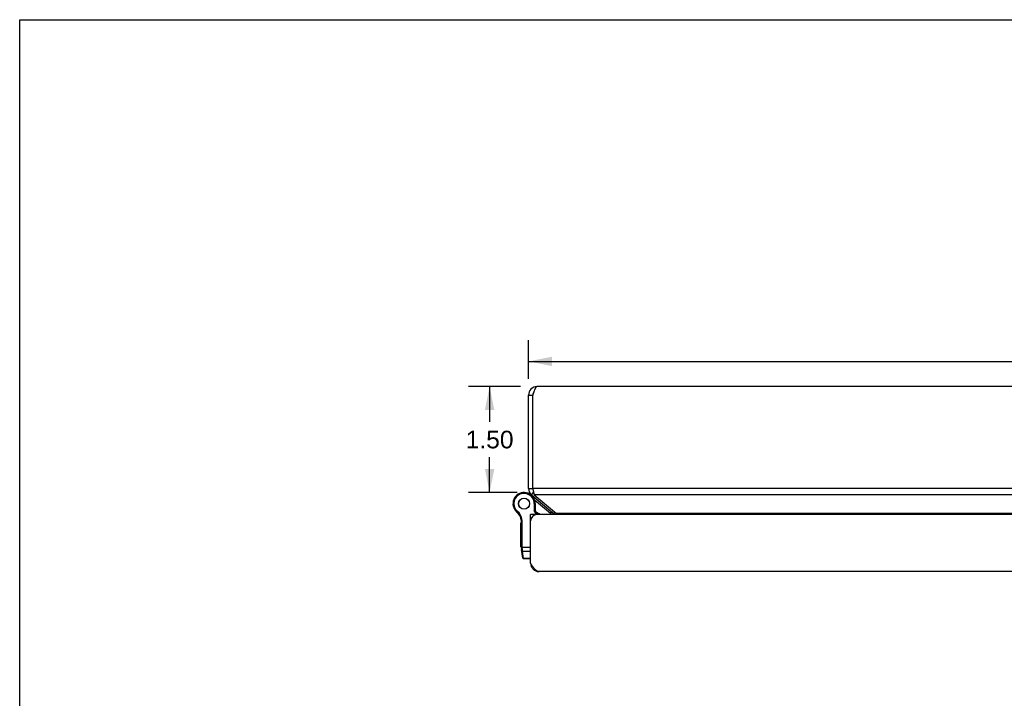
# Model space of a CAD drawing. Header units: inches. Extents: x 0 to 56.7, y 0 to 36.7.
# Tile 8 of 11: x 0 to 14, y 27 to 36.7. Entities that reach past the tile are written whole.
import ezdxf

# ---------------------------------------------------------------- set-up
doc = ezdxf.new("R2010")
doc.units = ezdxf.units.IN
doc.header["$LTSCALE"] = 3.116667
doc.header["$MEASUREMENT"] = 0
doc.layers.get('0').update_dxf_attribs({"linetype": 'CONTINUOUS'})
doc.layers.add('02___PRT_ALL_AXES', color=7, linetype='CONTINUOUS')
doc.layers.add('DIMENSIONS', color=7, linetype='CONTINUOUS')
doc.styles.get("Standard").update_dxf_attribs({"font": 'arial.ttf'})
doc.dimstyles.new('DIMSTYLE_1', dxfattribs={"dimtxt": 0.25, "dimasz": 0.333333, "dimexe": 0.09, "dimexo": 0.07, "dimgap": 0.0375, "dimtad": 0, "dimtih": 1, "dimtoh": 1, "dimzin": 4, "dimdsep": 46, "dimtxsty": 'Standard', "dimblk": '_FILLED', "dimblk1": '_FILLED', "dimblk2": '_FILLED', "dimcen": 0.09, "dimazin": 1, "dimtfac": 1, "dimtofl": 0, "dimtmove": 0, "dimatfit": 3, "dimldrblk": '_FILLED', "dimfxl": 0, "dimtolj": 1, "dimtzin": 4, "dimarcsym": 0})

# ---------------------------------------------------------------- blocks, each defined once
blk = doc.blocks.new('_FILLED')
at = {"color": 0, "linetype": 'ByBlock'}
blk.add_solid([(0, 0), (-1, 0.2), (-1, -0.2)], dxfattribs=at)
blk = doc.blocks.new('*D14')
at = {"layer": 'DIMENSIONS', "color": 2, "linetype": 'Continuous'}
for p, q in [((7.104, 31.459), (6.366, 31.459)), ((6.666, 31.459), (6.666, 30.958)), ((6.666, 29.958), (6.666, 30.458)), ((7.057, 29.958), (6.366, 29.958))]:
    blk.add_line(p, q, dxfattribs=at)
at = {"layer": 'DIMENSIONS', "color": 2, "linetype": 'Continuous', "xscale": 0.3333333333, "yscale": 0.3333333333, "zscale": 0.3333333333}
for p, rotation in [((6.666, 31.459), 90), ((6.666, 29.958), 270)]:
    blk.add_blockref('_FILLED', p, dxfattribs=dict(at, rotation=rotation))
at = {"layer": 'DIMENSIONS', "color": 2, "linetype": 'Continuous', "insert": (6.666, 30.833), "char_height": 0.25, "width": 0.67937, "attachment_point": 2, "line_spacing_factor": 0.9}
blk.add_mtext('1.50', dxfattribs=at)
blk = doc.blocks.new('*D21')
at = {"layer": 'DIMENSIONS', "color": 2, "linetype": 'Continuous'}
for p, q in [((7.218, 31.572), (7.218, 32.117)), ((25.218, 31.572), (25.218, 32.117)), ((7.218, 31.817), (15.656, 31.817)), ((25.218, 31.817), (16.78, 31.817))]:
    blk.add_line(p, q, dxfattribs=at)
at = {"layer": 'DIMENSIONS', "color": 2, "linetype": 'Continuous', "xscale": 0.3333333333, "yscale": 0.3333333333, "zscale": 0.3333333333, "rotation": 180}
blk.add_blockref('_FILLED', (7.218, 31.817), dxfattribs=at)
at = {"layer": 'DIMENSIONS', "color": 2, "linetype": 'Continuous', "xscale": 0.3333333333, "yscale": 0.3333333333, "zscale": 0.3333333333}
blk.add_blockref('_FILLED', (25.218, 31.817), dxfattribs=at)
at = {"layer": 'DIMENSIONS', "color": 2, "linetype": 'Continuous', "insert": (16.218, 31.942), "char_height": 0.25, "width": 0.87361, "attachment_point": 2, "line_spacing_factor": 0.9}
blk.add_mtext('18.00', dxfattribs=at)

msp = doc.modelspace()

# ---------------------------------------------------------------- linework, layer by layer
at = {"color": 7, "linetype": 'Continuous'}
for p, q in [((0, 0), (0, 36.6667)), ((0, 36.6667), (56.6667, 36.6667)), ((7.2178, 31.3388), (7.2778, 31.3388)), ((7.2127, 29.9453), (7.2123, 29.9454)), ((7.2178, 30.0148), (7.2778, 30.0148)), ((7.2606, 29.9228), (7.2899, 29.9578)), ((7.2792, 29.8954), (7.285, 29.9024)), ((7.2994, 29.7988), (7.2994, 29.7006)), ((7.3124, 29.7988), (7.2994, 29.7988)), ((7.5309, 29.6569), (7.305, 29.8464)), ((7.3124, 29.7988), (7.3124, 29.7038)), ((7.0189, 29.7194), (7.0301, 29.726)), ((7.0189, 29.7194), (7.0301, 29.7259)), ((7.0189, 29.7194), (7.0189, 29.7194)), ((7.0301, 29.7259), (7.0301, 29.726)), ((7.0488, 29.6834), (7.0573, 29.6932)), ((7.3072, 29.6436), (7.2472, 29.6436)), ((7.3124, 29.7038), (7.2994, 29.7006)), ((7.3293, 29.6432), (7.2994, 29.7006)), ((7.3072, 29.6436), (7.3072, 29.6384)), ((7.3437, 29.6436), (7.3124, 29.7038)), ((7.5309, 29.6569), (7.5501, 29.6799)), ((7.574, 29.6599), (7.5899, 29.6789)), ((7.1157, 29.5627), (7.1286, 29.5647)), ((7.1172, 29.167), (7.1172, 29.5435)), ((7.1172, 29.5435), (7.1302, 29.5435)), ((7.1302, 29.1638), (7.1302, 29.5435)), ((7.2472, 29.5832), (7.2523, 29.5832)), ((7.1172, 29.1789), (7.2472, 29.1789)), ((7.1356, 29.0265), (7.1184, 29.1497)), ((7.1268, 29.164), (7.1272, 29.1639)), ((7.1272, 29.1639), (7.1276, 29.1639)), ((7.1276, 29.1639), (7.128, 29.1639)), ((7.128, 29.1639), (7.1285, 29.1639)), ((7.1285, 29.1639), (7.1289, 29.1639)), ((7.1289, 29.1639), (7.1293, 29.1639)), ((7.1293, 29.1639), (7.1298, 29.1638)), ((7.1298, 29.1638), (7.1302, 29.1638)), ((7.1302, 29.1626), (7.1302, 29.1638)), ((7.1302, 29.1613), (7.1302, 29.1626)), ((7.1303, 29.16), (7.1302, 29.1613)), ((7.1303, 29.1587), (7.1303, 29.16)), ((7.1303, 29.1575), (7.1303, 29.1587)), ((7.1304, 29.1562), (7.1303, 29.1575)), ((7.1304, 29.155), (7.1304, 29.1562)), ((7.1305, 29.1538), (7.1304, 29.155)), ((7.1306, 29.1525), (7.1305, 29.1538)), ((7.1307, 29.1513), (7.1306, 29.1525)), ((7.1307, 29.1501), (7.1307, 29.1513)), ((7.1308, 29.1489), (7.1307, 29.1501)), ((7.1309, 29.1477), (7.1308, 29.1489)), ((7.1311, 29.1466), (7.1309, 29.1477)), ((7.1312, 29.1454), (7.1311, 29.1466)), ((7.1313, 29.1443), (7.1312, 29.1454)), ((7.1336, 29.123), (7.1313, 29.1443)), ((7.1478, 29.0219), (7.1336, 29.123)), ((7.1336, 29.123), (7.2472, 29.123)), ((7.1485, 29.0153), (7.1478, 29.0219)), ((7.2472, 29.0219), (7.1478, 29.0219)), ((7.2472, 29.0153), (7.1485, 29.0153)), ((7.2482, 28.9379), (7.2565, 28.939))]:
    msp.add_line(p, q, dxfattribs=at)
at = {"color": 3, "linetype": 'Continuous'}
for p, q in [((25.0978, 31.4588), (7.3378, 31.4588)), ((7.2178, 30.0148), (7.2178, 31.3388)), ((7.2778, 30.0148), (7.2778, 31.3388)), ((7.2606, 29.9228), (7.574, 29.6599)), ((7.2778, 30.0148), (7.2804, 30.0017)), ((25.1578, 30.0148), (7.2778, 30.0148)), ((7.2992, 29.9228), (7.6126, 29.6599)), ((25.1363, 29.9228), (7.2992, 29.9228)), ((7.2472, 28.9536), (7.2472, 29.6436)), ((25.0972, 29.6436), (7.3372, 29.6436)), ((24.823, 29.6599), (7.6126, 29.6599)), ((25.0672, 28.8336), (7.3672, 28.8336))]:
    msp.add_line(p, q, dxfattribs=at)
for points in [[(7.3378, 31.4588), (7.3355, 31.4586), (7.3331, 31.4579), (7.3308, 31.4568), (7.3285, 31.4553), (7.3262, 31.4534), (7.3239, 31.451), (7.3216, 31.4482), (7.3193, 31.4451), (7.317, 31.4415), (7.3147, 31.4376), (7.3124, 31.4333), (7.3101, 31.4286), (7.3078, 31.4237), (7.3055, 31.4184), (7.3031, 31.4128), (7.3008, 31.407), (7.2985, 31.4009), (7.2962, 31.3946), (7.2939, 31.3881), (7.2916, 31.3814), (7.2893, 31.3745), (7.287, 31.3675), (7.2847, 31.3604), (7.2824, 31.3533), (7.2801, 31.3461), (7.2778, 31.3388)], [(7.2804, 30.0017), (7.2818, 29.9952), (7.2831, 29.9888), (7.2845, 29.9824), (7.2858, 29.9762), (7.2871, 29.9701), (7.2885, 29.9641), (7.2898, 29.9582), (7.2912, 29.9525), (7.2925, 29.947), (7.2938, 29.9417), (7.2952, 29.9366), (7.2965, 29.9318), (7.2979, 29.9272), (7.2992, 29.9228)], [(7.6126, 29.6599), (7.6161, 29.657), (7.6197, 29.6538), (7.6233, 29.6505), (7.6268, 29.6469), (7.63, 29.6436)], [(7.3672, 28.8336), (7.3626, 28.8338), (7.358, 28.8345), (7.3534, 28.8355), (7.3487, 28.8371), (7.3441, 28.839), (7.3395, 28.8414), (7.3349, 28.8442), (7.3303, 28.8473), (7.3257, 28.8509), (7.3211, 28.8548), (7.3165, 28.8591), (7.3118, 28.8637), (7.3072, 28.8687), (7.3026, 28.874), (7.298, 28.8795), (7.2934, 28.8854), (7.2888, 28.8915), (7.2841, 28.8978), (7.2795, 28.9043), (7.2749, 28.911), (7.2703, 28.9179), (7.2657, 28.9248), (7.2611, 28.9319), (7.2564, 28.9391), (7.2518, 28.9463), (7.2472, 28.9536)]]:
    msp.add_lwpolyline(points, dxfattribs=at)
at = {"color": 7, "linetype": 'Continuous'}
for points in [[(7.1172, 29.167), (7.1172, 29.1669), (7.1172, 29.1669), (7.1172, 29.1668), (7.1172, 29.1668), (7.1173, 29.1667), (7.1173, 29.1667), (7.1173, 29.1666), (7.1173, 29.1666), (7.1174, 29.1665), (7.1174, 29.1665), (7.1174, 29.1664), (7.1175, 29.1664), (7.1175, 29.1663), (7.1176, 29.1663), (7.1176, 29.1662), (7.1177, 29.1662), (7.1177, 29.1661), (7.1178, 29.1661), (7.1179, 29.166), (7.1179, 29.166), (7.118, 29.1659), (7.1181, 29.1659), (7.1182, 29.1658), (7.1182, 29.1658), (7.1183, 29.1657), (7.1184, 29.1657), (7.1185, 29.1656), (7.1186, 29.1656), (7.1187, 29.1655), (7.1188, 29.1655), (7.1189, 29.1654), (7.119, 29.1654), (7.1191, 29.1653), (7.1193, 29.1653), (7.1194, 29.1653), (7.1195, 29.1652), (7.1196, 29.1652), (7.1197, 29.1651), (7.1199, 29.1651), (7.12, 29.165), (7.1201, 29.165), (7.1203, 29.165), (7.1204, 29.1649), (7.1206, 29.1649), (7.1207, 29.1648), (7.1209, 29.1648), (7.121, 29.1648), (7.1212, 29.1647), (7.1213, 29.1647), (7.1215, 29.1647), (7.1217, 29.1646), (7.1218, 29.1646), (7.122, 29.1646), (7.1222, 29.1645), (7.1223, 29.1645), (7.1225, 29.1645), (7.1227, 29.1644), (7.1229, 29.1644), (7.123, 29.1644), (7.1232, 29.1643), (7.1234, 29.1643), (7.1236, 29.1643), (7.1238, 29.1643), (7.124, 29.1642), (7.1242, 29.1642), (7.1243, 29.1642), (7.1245, 29.1642), (7.1247, 29.1641), (7.1249, 29.1641), (7.1251, 29.1641), (7.1253, 29.1641), (7.1255, 29.1641), (7.1257, 29.164), (7.1259, 29.164), (7.1262, 29.164), (7.1264, 29.164), (7.1268, 29.164)], [(7.1184, 29.1497), (7.1184, 29.1495), (7.1185, 29.1494), (7.1185, 29.1493), (7.1185, 29.1492), (7.1185, 29.1491), (7.1186, 29.149), (7.1186, 29.1489), (7.1187, 29.1487), (7.1187, 29.1486), (7.1188, 29.1485), (7.1188, 29.1484), (7.1189, 29.1483), (7.1189, 29.1482), (7.119, 29.1481), (7.1191, 29.148), (7.1191, 29.1479), (7.1192, 29.1478), (7.1193, 29.1477), (7.1194, 29.1476), (7.1194, 29.1475), (7.1195, 29.1474), (7.1196, 29.1473), (7.1197, 29.1472), (7.1198, 29.1471), (7.1199, 29.147), (7.12, 29.1469), (7.1201, 29.1468), (7.1202, 29.1467), (7.1203, 29.1466), (7.1205, 29.1465), (7.1206, 29.1464), (7.1207, 29.1463), (7.1208, 29.1462), (7.1209, 29.1462), (7.1211, 29.1461), (7.1212, 29.146), (7.1213, 29.1459), (7.1215, 29.1458), (7.1216, 29.1458), (7.1218, 29.1457), (7.1219, 29.1456), (7.1221, 29.1455), (7.1222, 29.1455), (7.1224, 29.1454), (7.1225, 29.1453), (7.1227, 29.1453), (7.1228, 29.1452), (7.123, 29.1451), (7.1232, 29.1451), (7.1233, 29.145), (7.1235, 29.145), (7.1237, 29.1449), (7.1239, 29.1449), (7.124, 29.1448), (7.1242, 29.1448), (7.1244, 29.1447), (7.1246, 29.1447), (7.1248, 29.1446), (7.1249, 29.1446), (7.1251, 29.1445), (7.1253, 29.1445), (7.1255, 29.1445), (7.1257, 29.1444), (7.1259, 29.1444), (7.1261, 29.1444), (7.1263, 29.1443), (7.1265, 29.1443), (7.1267, 29.1443), (7.1269, 29.1443), (7.1271, 29.1442), (7.1273, 29.1442), (7.1275, 29.1442), (7.1277, 29.1442), (7.1279, 29.1442), (7.1281, 29.1442), (7.1283, 29.1442), (7.1285, 29.1442), (7.1287, 29.1442), (7.1289, 29.1442), (7.1292, 29.1442), (7.1294, 29.1442), (7.1296, 29.1442), (7.1298, 29.1442), (7.13, 29.1442), (7.1302, 29.1442), (7.1304, 29.1442), (7.1306, 29.1442), (7.1309, 29.1442), (7.1311, 29.1442), (7.1313, 29.1443)], [(7.1208, 29.1328), (7.1208, 29.1326), (7.1208, 29.1324), (7.1209, 29.1323), (7.1209, 29.1321), (7.121, 29.1319), (7.121, 29.1317), (7.121, 29.1315), (7.1211, 29.1313), (7.1212, 29.1311), (7.1212, 29.1309), (7.1213, 29.1308), (7.1214, 29.1306), (7.1214, 29.1304), (7.1215, 29.1302), (7.1216, 29.13), (7.1217, 29.1298), (7.1217, 29.1297), (7.1218, 29.1295), (7.1219, 29.1293), (7.122, 29.1291), (7.1221, 29.129), (7.1222, 29.1288), (7.1223, 29.1286), (7.1224, 29.1285), (7.1225, 29.1283), (7.1227, 29.1281), (7.1228, 29.128), (7.1229, 29.1278), (7.123, 29.1277), (7.1232, 29.1275), (7.1233, 29.1273), (7.1234, 29.1272), (7.1236, 29.127), (7.1237, 29.1269), (7.1238, 29.1268), (7.124, 29.1266), (7.1241, 29.1265), (7.1243, 29.1263), (7.1244, 29.1262), (7.1246, 29.1261), (7.1247, 29.1259), (7.1249, 29.1258), (7.1251, 29.1257), (7.1252, 29.1256), (7.1254, 29.1254), (7.1256, 29.1253), (7.1257, 29.1252), (7.1259, 29.1251), (7.1261, 29.125), (7.1263, 29.1249), (7.1264, 29.1248), (7.1266, 29.1247), (7.1268, 29.1246), (7.127, 29.1245), (7.1272, 29.1244), (7.1274, 29.1243), (7.1276, 29.1242), (7.1278, 29.1241), (7.128, 29.124), (7.1282, 29.1239), (7.1283, 29.1239), (7.1285, 29.1238), (7.1288, 29.1237), (7.129, 29.1237), (7.1292, 29.1236), (7.1294, 29.1235), (7.1296, 29.1235), (7.1298, 29.1234), (7.13, 29.1234), (7.1302, 29.1233), (7.1304, 29.1233), (7.1306, 29.1232), (7.1308, 29.1232), (7.131, 29.1232), (7.1313, 29.1231), (7.1315, 29.1231), (7.1317, 29.1231), (7.1319, 29.1231), (7.1321, 29.123), (7.1323, 29.123), (7.1326, 29.123), (7.1328, 29.123), (7.133, 29.123), (7.1332, 29.123), (7.1334, 29.123), (7.1336, 29.123)], [(7.1349, 29.0317), (7.1349, 29.0315), (7.135, 29.0313), (7.135, 29.0311), (7.1351, 29.0309), (7.1351, 29.0307), (7.1351, 29.0306), (7.1352, 29.0304), (7.1352, 29.0302), (7.1353, 29.03), (7.1354, 29.0298), (7.1354, 29.0296), (7.1355, 29.0294), (7.1356, 29.0293), (7.1356, 29.0291), (7.1357, 29.0289), (7.1358, 29.0287), (7.1359, 29.0285), (7.136, 29.0284), (7.1361, 29.0282), (7.1362, 29.028), (7.1363, 29.0278), (7.1364, 29.0277), (7.1365, 29.0275), (7.1366, 29.0273), (7.1367, 29.0272), (7.1368, 29.027), (7.1369, 29.0268), (7.137, 29.0267), (7.1372, 29.0265), (7.1373, 29.0264), (7.1374, 29.0262), (7.1376, 29.0261), (7.1377, 29.0259), (7.1378, 29.0258), (7.138, 29.0256), (7.1381, 29.0255), (7.1383, 29.0253), (7.1384, 29.0252), (7.1386, 29.0251), (7.1387, 29.0249), (7.1389, 29.0248), (7.139, 29.0247), (7.1392, 29.0246), (7.1394, 29.0244), (7.1395, 29.0243), (7.1397, 29.0242), (7.1399, 29.0241), (7.14, 29.024), (7.1402, 29.0238), (7.1404, 29.0237), (7.1406, 29.0236), (7.1408, 29.0235), (7.141, 29.0234), (7.1411, 29.0233), (7.1413, 29.0232), (7.1415, 29.0232), (7.1417, 29.0231), (7.1419, 29.023), (7.1421, 29.0229), (7.1423, 29.0228), (7.1425, 29.0227), (7.1427, 29.0227), (7.1429, 29.0226), (7.1431, 29.0225), (7.1433, 29.0225), (7.1435, 29.0224), (7.1437, 29.0224), (7.1439, 29.0223), (7.1441, 29.0222), (7.1443, 29.0222), (7.1446, 29.0222), (7.1448, 29.0221), (7.145, 29.0221), (7.1452, 29.022), (7.1454, 29.022), (7.1456, 29.022), (7.1458, 29.022), (7.146, 29.0219), (7.1463, 29.0219), (7.1465, 29.0219), (7.1467, 29.0219), (7.1469, 29.0219), (7.1471, 29.0219), (7.1474, 29.0219), (7.1476, 29.0219), (7.1478, 29.0219)]]:
    msp.add_lwpolyline(points, dxfattribs=at)
at = {"color": 3, "linetype": 'Continuous'}
for centre, radius, start, end in [((7.3378, 31.3388), 0.12, 90, 180), ((7.3378, 30.0148), 0.12, 180, 230), ((7.3372, 29.5536), 0.09, 90, 180), ((7.5354, 29.6139), 0.06, 29.61637, 50), ((7.3672, 28.9536), 0.12, 180, 270)]:
    msp.add_arc(centre, radius, start, end, dxfattribs=at)
at = {"color": 7, "linetype": 'Continuous'}
for centre, radius, start, end in [((7.3378, 31.3388), 0.06, 144.21427, 180), ((7.1549, 29.7988), 0.1575, 0, 210.26499), ((7.1549, 29.7988), 0.1445, 0, 210.26499), ((7.1179, 29.7032), 0.26, 56.98325, 68.622), ((7.3378, 30.0148), 0.06, 180, 203.10443), ((7.1549, 29.7988), 0.1575, 210.27865, 232.68689), ((7.1416, 29.791), 0.1421, 210.26499, 229.20673), ((7.1416, 29.791), 0.1291, 210.26499, 229.20673), ((6.9181, 29.532), 0.2, 8.84009, 49.20673), ((6.9181, 29.532), 0.213, 8.84009, 49.20673), ((7.2553, 29.4766), 0.21, 52.68557, 69.70189), ((7.4698, 29.5842), 0.095, 38.72563, 50), ((7.4698, 29.5842), 0.125, 28.38861, 50), ((6.9922, 29.5435), 0.125, 0, 8.84009), ((6.9922, 29.5435), 0.138, 0, 8.84009), ((7.2422, 29.167), 0.125, 180, 187.96175), ((7.1485, 29.0283), 0.013, 187.97573, 270)]:
    msp.add_arc(centre, radius, start, end, dxfattribs=at)
at = {"layer": '02___PRT_ALL_AXES', "color": 7, "linetype": 'Continuous'}
for p, q in [((7.1072, 29.1841), (7.1072, 29.5245)), ((7.1172, 29.5245), (7.1072, 29.5245)), ((7.1172, 29.5161), (7.1072, 29.5161)), ((7.1172, 29.4642), (7.1072, 29.4642)), ((7.1172, 29.4558), (7.1072, 29.4558)), ((7.1172, 29.3858), (7.1072, 29.3858)), ((7.1172, 29.1843), (7.1072, 29.1843)), ((7.1172, 29.1841), (7.1072, 29.1841))]:
    msp.add_line(p, q, dxfattribs=at)
for radius in [0.079, 0.078]:
    msp.add_circle((7.1549, 29.7988), radius, dxfattribs=at)

# ---------------------------------------------------------------- dimensions: what is measured, and where the dimension line sits
at = {"layer": 'DIMENSIONS', "color": 2, "linetype": 'Continuous'}
dim = msp.add_linear_dim(base=(25.2178, 31.8173), p1=(7.2178, 32.1873), p2=(25.2178, 32.1873), dimstyle='DIMSTYLE_1', dxfattribs=at)
dim.commit()
dim.dimension.update_dxf_attribs({"geometry": '*D21', "text_midpoint": (16.2284, 31.8159), "dimtype": 160})
dim = msp.add_linear_dim(base=(6.6659, 29.9578), p1=(7.1744, 31.4588), p2=(7.1266, 29.9578), angle=270, dimstyle='DIMSTYLE_1', dxfattribs=at)
dim.commit()
dim.dimension.update_dxf_attribs({"geometry": '*D14', "text_midpoint": (6.6767, 30.7069), "dimtype": 160})

doc.saveas('drawing.dxf')
